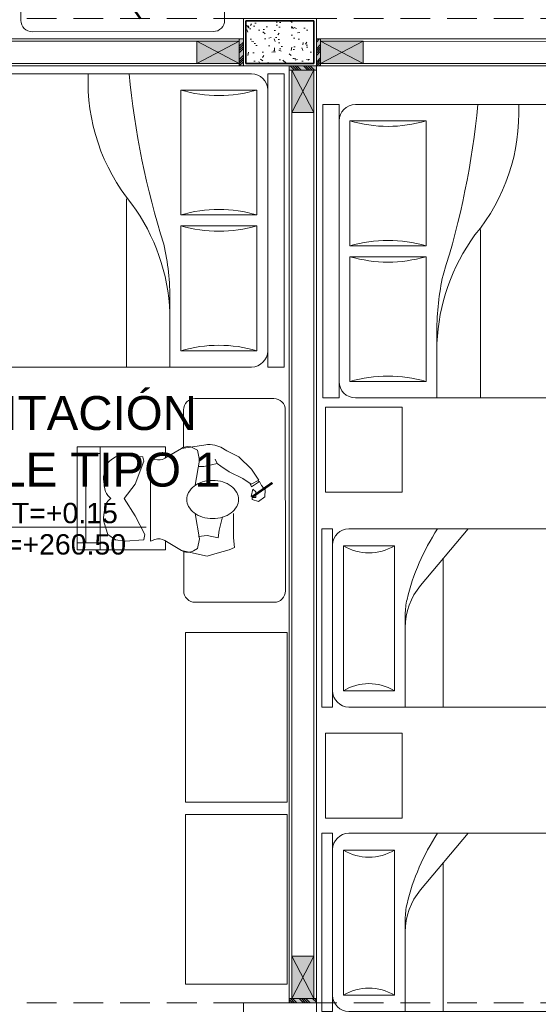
# Model space of a CAD drawing. Header units: millimetres. Extents: x -8931983 to 9630244, y 4 to 18563053.
# Tile 246 of 256: x 349147.77 to 349150.82, y 9281998.77 to 9282004.57. Entities that reach past the tile are written whole.
import ezdxf

# ---------------------------------------------------------------- set-up
doc = ezdxf.new("R2010")
doc.units = ezdxf.units.MM
doc.linetypes.add('CONTINUA', pattern=[0])
doc.linetypes.add('DASHED2', pattern=[0.375, 0.25, -0.125])
for name, color, linetype, lineweight in [('.', 7, 'Continuous', 0), ('0_PROYECCIONES 1', 1, 'DASHED2', 0), ('COLUMNAS', 3, 'Continuous', 35), ('COLUMNETAS TOP', 253, 'Continuous', 0), ('G-ANNO-DIMS', 7, 'Continuous', 5), ('JUNTAS DE DILATACIÓN', 160, 'CONTINUA', 9), ('Mobiliario', 43, 'Continuous', 5), ('MURO', 133, 'Continuous', 15), ('TARRAJEO', 32, 'Continuous', 0), ('TEXTO AMBIENTES', 7, 'Continuous', 30)]:
    doc.layers.add(name, color=color, linetype=linetype, lineweight=lineweight)
for name, color, linetype, lineweight, true_color in [('0_COLUMNA ACHURADO', 250, 'Continuous', 0, 0x363636), ('LMOBILIARIO', 252, 'Continuous', 5, 0x898989), ('P_MOBILIARIO', 251, 'Continuous', 5, 0x6b6b6b)]:
    doc.layers.add(name, color=color, linetype=linetype, lineweight=lineweight, true_color=true_color)
doc.styles.add('Arial_1', font='arial.ttf', dxfattribs={"height": 0.15})

# ---------------------------------------------------------------- blocks, each defined once
blk = doc.blocks.new('columnas 2do bloque')
at = {"layer": '0_COLUMNA ACHURADO'}
h = blk.add_hatch(dxfattribs=at)
h.set_pattern_fill('AR-CONC', color=256, scale=0.00088, angle=90.00000000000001)
h.set_pattern_definition([(140, (-11261.53227244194, -3121.607211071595), (0.0140263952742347, 0.1603225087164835), [0.016764, -0.184404]), (85.00000000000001, (-11261.53227244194, -3121.607211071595), (-0.1681300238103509, -0.0310142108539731), [0.0134112, -0.1475237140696]), (190.4514447, (-11261.53110357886, -3121.593850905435), (-0.1541036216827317, 0.1293082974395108), [0.014247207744, -0.156719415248]), (136.1842, (-11261.57697644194, -3121.607211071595), (0.0369972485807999, 0.2385495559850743), [0.025146, -0.2766059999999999]), (186.63555761, (-11261.57389336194, -3121.587331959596), (-0.2177349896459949, 0.2089156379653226), [0.0213708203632, -0.2350793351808]), (81.18415117, (-11261.57697644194, -3121.607211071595), (-0.2177349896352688, 0.2089156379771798), [0.0201167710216, -0.2212845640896]), (111, (-11261.56580044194, -3121.584859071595), (0.0899933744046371, 0.1334206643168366), [0.016764, -0.184404]), (56.00000000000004, (-11261.56580044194, -3121.584859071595), (-0.1620854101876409, 0.0543857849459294), [0.0134112, -0.1475232]), (161.451445, (-11261.55830099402, -3121.573740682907), (-0.0720920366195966, 0.1878064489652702), [0.014247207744, -0.1567191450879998]), (127.5, (-11261.53227244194, -3121.607211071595), (-0.0744084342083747, 0.0027179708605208), [0, -0.14573504, 0, -0.1497584, 0, -0.148082]), (97.49999999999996, (-11261.53227244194, -3121.607211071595), (-0.0881589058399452, 0.0588013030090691), [0, -0.08538464, 0, -0.14238224, 0, -0.0564388]), (57.50000000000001, (-11261.53227244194, -3121.657056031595), (0.0050412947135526, 0.1193197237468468), [0, -0.05588, 0, -0.1743456, 0, -0.2313432]), (47.5, (-11261.53227244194, -3121.679408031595), (-0.0223753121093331, 0.1303536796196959), [0, -0.072644, 0, -0.11578336, 0, -0.1642872])])
h.paths.add_polyline_path([(-7.414999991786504, -23.26500000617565), (-7.014999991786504, -23.26500000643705), (-7.014999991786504, -23.51500000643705), (-7.414999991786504, -23.51500000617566)])
at = {"layer": 'COLUMNAS', "color": 6, "elevation": 2.6072939e-09}
blk.add_lwpolyline([(-7.414999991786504, -23.26500000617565), (-7.014999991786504, -23.26500000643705), (-7.014999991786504, -23.51500000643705), (-7.414999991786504, -23.51500000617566)], close=True, dxfattribs=at)
at = {"layer": 'TARRAJEO'}
for points, elevation in [([(-7.429999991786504, -23.25000000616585), (-6.999999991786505, -23.25000000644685), (-6.999999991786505, -23.53000000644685), (-7.429999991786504, -23.53000000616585)], 2.6072939e-09), ([(-7.429999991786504, -29.05000001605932), (-6.999999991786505, -29.05000001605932), (-6.999999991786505, -29.33000001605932), (-7.429999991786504, -29.33000001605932)], 3.4547156e-09)]:
    blk.add_lwpolyline(points, close=True, dxfattribs=dict(at, elevation=elevation))
blk = doc.blocks.new('Cotas de elevación - M_Cota de elevación - Destino rellenado-517392-Nivel 1')
at = {"layer": 'G-ANNO-DIMS'}
for p, q in [((0, -0.0015), (0, 0.0015)), ((-0.0015, 0), (0.013, 0))]:
    blk.add_line(p, q, dxfattribs=at)
blk.add_circle((0, 0), 0.001, dxfattribs=at)
blk = doc.blocks.new('escritorio dormitorios')
at = {"layer": 'LMOBILIARIO', "linetype": 'ByBlock', "lineweight": 0}
for p, q in [((-0.6719566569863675, 0.4277131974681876, -11.93087791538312), (0.394994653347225, 0.4286747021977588, -80.12250241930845)), ((-0.7384933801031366, -0.1047885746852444, -80.12250241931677), (-0.7384933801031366, 0.3611764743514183, -80.12250241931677)), ((0.4615313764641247, 0.3621379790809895, -148.3141269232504), (0.4615313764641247, -0.1038270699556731, -148.3141269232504)), ((0.4010044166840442, -0.1700918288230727, -167.5125519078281), (0.1628920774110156, -0.1700918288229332, -167.5125519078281))]:
    blk.add_line(p, q, dxfattribs=at)
at = {"layer": 'LMOBILIARIO', "lineweight": 0}
for p, q in [((-0.323329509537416, 0.228572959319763), (-0.2575105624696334, 0.2716321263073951)), ((-0.2575105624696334, 0.2716321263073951), (-0.2335659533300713, 0.2273609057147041)), ((-0.253918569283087, 0.2632566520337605), (-0.2491332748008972, 0.2752198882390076)), ((-0.2491332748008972, 0.2752198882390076), (-0.2192040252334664, 0.2285548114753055)), ((-0.3951270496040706, 0.1532118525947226), (-0.323329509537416, 0.228572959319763)), ((-0.2670690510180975, 0.1783140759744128), (-0.3065507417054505, 0.0969653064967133)), ((-0.2335659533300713, 0.2273609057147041), (-0.2670690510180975, 0.1783140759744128)), ((-0.2192040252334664, 0.2285548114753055), (-0.2359585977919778, 0.2213792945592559)), ((-0.4298234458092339, 0.0838263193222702), (-0.3951270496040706, 0.1532118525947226)), ((-0.3065507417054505, 0.0969653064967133), (-0.3400538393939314, 0.0479184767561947)), ((-0.3556090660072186, 0.0263858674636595), (-0.3807409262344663, 0.0156225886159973)), ((-0.3400538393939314, 0.0479184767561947), (-0.3556090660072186, 0.0263858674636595)), ((-0.4454623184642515, -0.1834959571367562), (-0.4690877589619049, -0.0268372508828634)), ((-0.4466528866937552, -0.1120601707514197), (-0.4344691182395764, -0.0901404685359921)), ((-0.4344691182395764, -0.0901404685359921), (-0.3764582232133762, -0.0772556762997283)), ((-0.3764582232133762, -0.0772556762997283), (-0.2282081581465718, -0.1030252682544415)), ((0.0876289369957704, -0.0772556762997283), (-0.060621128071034, -0.1030252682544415)), ((0.1456398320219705, -0.0901404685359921), (0.0876289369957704, -0.0772556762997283)), ((0.1578236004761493, -0.1120601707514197), (0.1456398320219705, -0.0901404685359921)), ((-0.3869226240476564, -0.281012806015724), (-0.4454623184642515, -0.1834959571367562)), ((0.0980933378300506, -0.281012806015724), (0.1566330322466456, -0.1834959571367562)), ((-0.4538060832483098, -0.2769700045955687), (-0.4538060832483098, -0.7988042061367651)), ((-0.3893495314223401, -0.2769700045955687), (-0.4538060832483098, -0.2769700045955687)), ((0.1520854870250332, -0.2769700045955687), (0.100520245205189, -0.2769700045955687)), ((0.1520854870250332, -0.7988042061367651), (0.1520854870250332, -0.2769700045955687)), ((-0.3893495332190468, -0.3671635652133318), (-0.3804069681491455, -0.3403494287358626)), ((0.1005202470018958, -0.3671635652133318), (0.0915776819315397, -0.3403494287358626)), ((-0.393979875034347, -0.4106089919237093), (-0.3700125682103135, -0.4058179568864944)), ((0.1005202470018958, -0.3671635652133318), (-0.3893495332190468, -0.3671635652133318)), ((-0.3893495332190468, -0.3671635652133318), (0.1005202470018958, -0.3671635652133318)), ((-0.3700125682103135, -0.4058179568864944), (-0.2346538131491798, -0.4573571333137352)), ((-0.0477298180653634, -0.4573571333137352), (0.061846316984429, -0.3993755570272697)), ((0.061846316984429, -0.3993755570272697), (0.0919523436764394, -0.4053937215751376)), ((-0.396229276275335, -0.4131937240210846), (-0.4022408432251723, -0.5153387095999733)), ((-0.2346538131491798, -0.4573571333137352), (-0.1508602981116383, -0.521781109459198)), ((-0.1508602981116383, -0.521781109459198), (-0.0477298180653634, -0.4573571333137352)), ((0.0942017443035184, -0.4079784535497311), (0.1005202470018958, -0.5153387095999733)), ((-0.4022408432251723, -0.5153387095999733), (-0.3957951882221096, -0.573320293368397)), ((0.1005202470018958, -0.5153387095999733), (0.0940745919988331, -0.573320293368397)), ((-0.3957951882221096, -0.573320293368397), (-0.3775999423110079, -0.5987807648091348)), ((0.0940745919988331, -0.573320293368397), (0.061846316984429, -0.6184170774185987)), ((-0.3404979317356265, -0.6255116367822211), (-0.2944137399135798, -0.6396842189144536)), ((-0.2645745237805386, -0.6422877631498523), (-0.2054146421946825, -0.634896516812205)), ((-0.1585240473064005, -0.6086647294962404), (-0.1508602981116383, -0.5990898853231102)), ((-0.143196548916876, -0.6086647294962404), (-0.1508602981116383, -0.5990898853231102)), ((-0.0371460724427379, -0.6422877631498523), (-0.096305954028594, -0.634896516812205)), ((0.061846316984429, -0.6184170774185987), (-0.0073068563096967, -0.6396842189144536)), ((-0.4538060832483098, -0.6635138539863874), (0.1520854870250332, -0.6635138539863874)), ((-0.4143083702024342, -0.6635138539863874), (-0.4143083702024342, -0.7988042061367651)), ((0.1105779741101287, -0.6635138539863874), (0.1105779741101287, -0.7988042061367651)), ((-0.4143083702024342, -0.7472650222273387), (0.1105779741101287, -0.7472650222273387)), ((-0.4538060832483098, -0.7988042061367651), (0.1520854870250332, -0.7988042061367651))]:
    blk.add_line(p, q, dxfattribs=at)
at = {"layer": 'LMOBILIARIO', "lineweight": 0, "const_width": 0.0140192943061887}
blk.add_lwpolyline([(-0.1571195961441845, 0.2297280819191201), (-0.2425651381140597, 0.3520430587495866)], dxfattribs=at)
at = {"layer": 'LMOBILIARIO', "lineweight": 0}
for points in [[(-0.2491332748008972, 0.2752198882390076), (-0.2266272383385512, 0.2869100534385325), (-0.2005696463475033, 0.310062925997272), (-0.1600287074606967, 0.3064375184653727), (-0.1325128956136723, 0.2702492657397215), (-0.1433653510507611, 0.232620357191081), (-0.1556723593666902, 0.2333461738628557), (-0.1556760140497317, 0.2543325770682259), (-0.1889771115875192, 0.2550620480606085), (-0.2049003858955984, 0.2362494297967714), (-0.1621867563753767, 0.2275579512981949)], [(0.1566330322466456, -0.1834959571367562), (0.1907594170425, -0.032158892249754), (0.1714224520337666, 0.0258226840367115), (0.1520854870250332, 0.096689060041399), (0.1391941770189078, 0.1289010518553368), (0.0811832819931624, 0.1224586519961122), (0.0231723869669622, 0.1224586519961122), (-0.060621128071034, 0.1224586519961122)], [(-0.4298234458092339, 0.0838263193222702), (-0.4532489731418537, 0.0486647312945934), (-0.4638081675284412, 0.0134852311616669), (-0.4690877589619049, -0.0146583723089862), (-0.4690877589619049, -0.0304891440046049)], [(-0.0412841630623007, 0.0580346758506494), (0.0360636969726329, 0.0387074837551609), (0.0811832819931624, 0.0322650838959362), (0.068291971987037, -0.032158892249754), (0.0747376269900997, -0.0836980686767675)], [(-0.3556090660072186, 0.0263858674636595), (-0.3476571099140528, -0.0076224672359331), (-0.3388577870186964, -0.0515968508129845), (-0.3388577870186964, -0.0832584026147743)]]:
    blk.add_lwpolyline(points, dxfattribs=at)
blk.add_lwpolyline([(-0.2563615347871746, 0, 0.0740504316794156), (-0.2473756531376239, -0.060341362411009, 0.0848007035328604), (-0.2234530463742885, -0.10804206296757, 0.1063356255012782), (-0.1850926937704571, -0.1420183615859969, 0.1289554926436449), (-0.1440049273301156, -0.1527945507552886, 0.1289554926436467), (-0.1029171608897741, -0.1420183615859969, 0.1063356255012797), (-0.0645568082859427, -0.10804206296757, 0.0848007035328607), (-0.0406342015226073, -0.060341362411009, 0.0740504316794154), (-0.0316483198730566, 0, 0.0740504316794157), (-0.0406342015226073, 0.0603413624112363, 0.0848007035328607), (-0.0645568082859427, 0.10804206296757, 0.1063356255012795), (-0.1029171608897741, 0.1420183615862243, 0.1289554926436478), (-0.1440049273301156, 0.152794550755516, 0.1289554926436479), (-0.1850926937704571, 0.1420183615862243, 0.106335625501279), (-0.2234530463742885, 0.10804206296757, 0.0848007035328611), (-0.2473756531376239, 0.0603413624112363, 0.0740504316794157)], format="xyb", close=True, dxfattribs=at)
at = {"layer": 'LMOBILIARIO', "linetype": 'ByBlock', "lineweight": 0, "elevation": -80.12250241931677}
blk.add_lwpolyline([(-0.4512819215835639, -0.171325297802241), (-0.6719566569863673, -0.171325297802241, -0.4142135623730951), (-0.7384933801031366, -0.1047885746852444)], format="xyb", dxfattribs=at)
at = {"layer": 'LMOBILIARIO', "linetype": 'ByBlock', "lineweight": 0}
for centre, start, end in [((-0.6719566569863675, 0.3611764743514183, -11.93087791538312), 90, 180.0000000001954), ((0.3949946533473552, 0.3621379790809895, -80.12250241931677), 359.9999999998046, 90), ((0.3949946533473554, -0.1038270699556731, -148.3141269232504), 270, 0)]:
    blk.add_arc(centre, 0.0665367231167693, start, end, dxfattribs=at)
at = {"layer": 'LMOBILIARIO', "lineweight": 0}
for centre, radius, start, end in [((-0.384246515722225, -0.1467479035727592), 0.0713988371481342, 150.9331010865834, 210.9765361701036), ((0.0954172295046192, -0.1467479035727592), 0.0713988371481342, 329.0234638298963, 29.06689891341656), ((-0.4481384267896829, -0.317760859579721), 0.0713988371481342, 341.556360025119, 30.97653617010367), ((0.159309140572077, -0.317760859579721), 0.0713988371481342, 149.0234638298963, 198.4436399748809), ((0.0914027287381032, -0.4081431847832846), 0.0028038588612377, 3.3681590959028, 78.695632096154), ((0.0914027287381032, -0.4081431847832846), 0.0028038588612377, 3.3681590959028, 78.695632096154), ((-0.3934302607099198, -0.4133584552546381), 0.0028038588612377, 101.3043551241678, 176.6318409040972), ((-0.3195102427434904, -0.557267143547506), 0.0713988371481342, 215.5513769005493, 252.9054138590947), ((-0.2142661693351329, -0.5640484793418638), 0.0713988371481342, 277.1214509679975, 321.3260597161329), ((-0.0874544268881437, -0.5640484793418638), 0.0713988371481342, 218.6739402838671, 262.8785490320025), ((-0.2734260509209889, -0.571439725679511), 0.0713988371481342, 252.9054138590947, 277.1214509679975), ((-0.0282945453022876, -0.571439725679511), 0.0713988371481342, 262.8785490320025, 287.0945861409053)]:
    blk.add_arc(centre, radius, start, end, dxfattribs=at)
blk = doc.blocks.new('cama doble')
at = {"layer": 'LMOBILIARIO', "linetype": 'ByBlock', "lineweight": 0}
for p, q in [((-0.8640000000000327, 2.40000000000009), (-0.8640000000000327, 2.496000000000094)), ((-0.8640000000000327, 2.496000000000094), (0.8640000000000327, 2.496000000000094)), ((0.8640000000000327, 2.40000000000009), (0.8640000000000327, 2.496000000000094)), ((-0.8640000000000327, 2.40000000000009), (0.8640000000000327, 2.40000000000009)), ((-0.0320000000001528, 2.336000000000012), (-0.7680000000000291, 2.336000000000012)), ((-0.7680000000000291, 2.336000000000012), (-0.7680000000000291, 1.888000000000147)), ((-0.0320000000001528, 1.888000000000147), (-0.0320000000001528, 2.336000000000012)), ((0.0320000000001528, 2.336000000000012), (0.0320000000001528, 1.888000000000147)), ((0.7680000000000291, 2.336000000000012), (0.0320000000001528, 2.336000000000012)), ((0.7680000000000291, 1.888000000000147), (0.7680000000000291, 2.336000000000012)), ((-0.8640000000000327, 0.0960000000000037), (-0.8640000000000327, 2.304000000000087)), ((0.8640000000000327, 2.304000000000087), (0.8640000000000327, 0.0960000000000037)), ((-0.7680000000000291, 1.888000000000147), (-0.0320000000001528, 1.888000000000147)), ((0.0320000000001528, 1.888000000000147), (0.7680000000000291, 1.888000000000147)), ((0.4722603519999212, 1.824000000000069), (0.8640000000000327, 1.824000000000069)), ((-0.1280000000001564, 1.567999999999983), (0.8640000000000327, 1.567999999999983)), ((0.7680000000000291, 0), (-0.7680000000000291, 0))]:
    blk.add_line(p, q, dxfattribs=at)
for centre, radius, start, end in [((-0.7680000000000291, 2.304000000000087), 0.096, 90, 180), ((0.7680000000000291, 2.304000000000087), 0.096, 0, 90), ((-1.536000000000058, 2.11200000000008), 0.8, 343.7397950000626, 16.26020499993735), ((0.7359999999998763, 2.11200000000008), 0.8, 163.7397950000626, 196.2602049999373), ((-0.7359999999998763, 2.11200000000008), 0.8, 343.7397950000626, 16.26020499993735), ((1.536000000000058, 2.11200000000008), 0.8, 163.7397950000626, 196.2602049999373), ((0.5961290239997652, 0.6487742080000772), 1.176381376, 92.5397820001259, 126.040310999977), ((0.4717605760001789, 0.2878627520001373), 1.536137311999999, 89.98135900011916, 102.4667440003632), ((-1.31040127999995, 6.342137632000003), 4.779777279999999, 275.3571560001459, 287.6665470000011), ((-0.8160000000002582, 2.472000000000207), 1.130833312, 267.5672599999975, 309.5460809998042), ((-0.7680000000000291, 0.0960000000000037), 0.096, 180, 270), ((0.7680000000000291, 0.0960000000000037), 0.096, 270, 0)]:
    blk.add_arc(centre, radius, start, end, dxfattribs=at)
blk = doc.blocks.new('CAMA DE PLAZA Y MEDIA')
at = {"layer": 'LMOBILIARIO', "linetype": 'ByBlock', "lineweight": 0}
for p, q in [((-2.463999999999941, -0.4739999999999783), (-2.463999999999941, 0.5760000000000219)), ((-2.40000000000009, 0.5760000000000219), (-2.463999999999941, 0.5760000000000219)), ((-2.40000000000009, -0.4739999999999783), (-2.40000000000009, 0.5760000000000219)), ((-2.304000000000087, 0.5760000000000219), (-0.5960000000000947, 0.5760000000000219)), ((-1.971999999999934, 0.5760000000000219), (-1.971999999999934, 0.0311116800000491)), ((-1.747999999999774, 0.5760000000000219), (-1.747999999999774, -0.2980000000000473)), ((-2.035999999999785, 0.4800000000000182), (-2.335999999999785, 0.4800000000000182)), ((-2.335999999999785, -0.3739999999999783), (-2.335999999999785, 0.4800000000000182)), ((-2.035999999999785, -0.3739999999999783), (-2.035999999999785, 0.4800000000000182)), ((-0.5000000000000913, 0.4800000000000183), (-0.500000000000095, -0.3779999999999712)), ((-1.600487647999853, -0.4739999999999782), (-1.881704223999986, -0.1401147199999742)), ((-2.335999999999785, -0.3739999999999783), (-2.035999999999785, -0.3739999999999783)), ((-2.40000000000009, -0.4739999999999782), (-2.463999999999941, -0.4739999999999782)), ((-0.596000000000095, -0.4739999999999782), (-2.304000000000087, -0.4739999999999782))]:
    blk.add_line(p, q, dxfattribs=at)
for centre, radius, start, end in [((-2.304000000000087, 0.4800000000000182), 0.096, 90, 180), ((-0.596000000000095, 0.4800000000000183), 0.096, 0, 90), ((-2.18600000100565, 0.7300000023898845), 0.2915475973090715, 239.0362431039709, 300.963756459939), ((-1.58799999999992, 0.1072591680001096), 0.384, 180, 220.1059299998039), ((-1.58799999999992, 0.0311116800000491), 0.384, 180, 193.3927959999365), ((-0.6947586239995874, 0.2437930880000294), 1.30221216, 193.3927959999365, 213.4501019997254), ((-2.186000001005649, -0.6240000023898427), 0.2915475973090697, 59.03624354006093, 120.9637568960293), ((-2.304000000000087, -0.3779999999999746), 0.096, 180, 270), ((-0.596000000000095, -0.3779999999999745), 0.096, 270, 0)]:
    blk.add_arc(centre, radius, start, end, dxfattribs=at)
blk = doc.blocks.new('BLOQUE EDF 07 PG')
at = {"layer": '.', "true_color": 0xadddf7, "transparency": 33554572}
h = blk.add_hatch(color=141, dxfattribs=at)
h.dxf.hatch_style = 1
h.paths.add_polyline_path([(-7.429999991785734, -23.37000000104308), (-7.454999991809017, -23.37000000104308), (-7.454999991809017, -23.53000000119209), (-7.429999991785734, -23.53000000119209)])
h = blk.add_hatch(color=141, dxfattribs=at)
h.dxf.hatch_style = 1
h.paths.add_polyline_path([(-6.999999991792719, -23.37000000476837), (-6.974999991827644, -23.37000000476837), (-6.974999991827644, -23.53000000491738), (-6.999999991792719, -23.53000000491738)])
h = blk.add_hatch(color=141, dxfattribs=at)
h.dxf.hatch_style = 1
h.paths.add_polyline_path([(-7.159999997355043, -23.53000000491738), (-7.159999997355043, -23.55500000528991), (-6.999999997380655, -23.55500000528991), (-6.999999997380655, -23.53000000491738)])
h = blk.add_hatch(color=141, dxfattribs=at)
h.dxf.hatch_style = 1
h.paths.add_polyline_path([(-7.160030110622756, -29.04996173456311), (-7.160030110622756, -29.02496173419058), (-7.000030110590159, -29.02496173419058), (-7.000030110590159, -29.04996173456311)])
at = {"layer": 'COLUMNETAS TOP', "true_color": 0xc0c0c0}
for points in [[(-7.454999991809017, -23.38499999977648), (-7.704999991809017, -23.38499999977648), (-7.704999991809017, -23.51500000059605), (-7.454999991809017, -23.51500000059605)], [(-6.974999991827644, -23.38500000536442), (-6.724999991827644, -23.38500000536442), (-6.724999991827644, -23.51500000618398), (-6.974999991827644, -23.51500000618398)], [(-7.144999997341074, -23.55500000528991), (-7.144999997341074, -23.80500000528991), (-7.014999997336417, -23.80500000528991), (-7.014999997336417, -23.55500000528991)], [(-7.145030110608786, -29.02496173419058), (-7.145030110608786, -28.77496173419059), (-7.015030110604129, -28.77496173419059), (-7.015030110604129, -29.02496173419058)]]:
    blk.add_hatch(color=9, dxfattribs=at).paths.add_polyline_path(points)
at = {"layer": 'JUNTAS DE DILATACIÓN'}
h = blk.add_hatch(dxfattribs=at)
h.set_pattern_fill('ANSI34', color=256, scale=0.0029, angle=0.0939636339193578)
h.set_pattern_definition([(45.09396363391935, (-5594.375869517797, -1556.511894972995), (-0.0391281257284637, 0.0389999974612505), []), (45.09396363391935, (-5594.362848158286, -1556.511873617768), (-0.0391281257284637, 0.0389999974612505), []), (45.09396363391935, (-5594.349826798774, -1556.511852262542), (-0.0391281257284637, 0.0389999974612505), []), (45.09396363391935, (-5594.336805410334, -1556.511830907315), (-0.0391281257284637, 0.0389999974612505), [])])
h.paths.add_polyline_path([(-7.429999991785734, -23.37000000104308), (-7.454999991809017, -23.37000000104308), (-7.454999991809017, -23.53000000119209), (-7.429999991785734, -23.53000000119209)])
h = blk.add_hatch(dxfattribs=at)
h.set_pattern_fill('ANSI34', color=256, scale=0.0029, angle=0.0939636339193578)
h.set_pattern_definition([(45.09396363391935, (-5606.775869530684, -1556.51189497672), (-0.0391281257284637, 0.0389999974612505), []), (45.09396363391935, (-5606.762848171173, -1556.511873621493), (-0.0391281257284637, 0.0389999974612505), []), (45.09396363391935, (-5606.749826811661, -1556.511852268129), (-0.0391281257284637, 0.0389999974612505), []), (45.09396363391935, (-5606.736805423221, -1556.511830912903), (-0.0391281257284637, 0.0389999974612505), [])])
h.paths.add_polyline_path([(-6.999999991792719, -23.37000000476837), (-6.974999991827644, -23.37000000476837), (-6.974999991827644, -23.53000000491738), (-6.999999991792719, -23.53000000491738)])
h = blk.add_hatch(dxfattribs=at)
h.set_pattern_fill('ANSI34', color=256, scale=0.0029, angle=90.09396363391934)
h.set_pattern_definition([(135.0939636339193, (1525.981894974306, -5610.475869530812), (-0.0389999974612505, -0.0391281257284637), []), (135.0939636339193, (1525.981873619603, -5610.462848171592), (-0.0389999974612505, -0.0391281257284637), []), (135.0939636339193, (1525.9818522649, -5610.449826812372), (-0.0389999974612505, -0.0391281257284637), []), (135.0939636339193, (1525.981830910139, -5610.436805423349), (-0.0389999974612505, -0.0391281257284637), [])])
h.paths.add_polyline_path([(-7.159999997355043, -23.53000000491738), (-7.159999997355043, -23.55500000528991), (-6.999999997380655, -23.55500000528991), (-6.999999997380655, -23.53000000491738)])
h = blk.add_hatch(dxfattribs=at)
h.set_pattern_fill('ANSI34', color=256, scale=0.0029, angle=90.09396363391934)
h.set_pattern_definition([(135.0939636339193, (1525.981864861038, -5615.995831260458), (-0.0389999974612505, -0.0391281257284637), []), (135.0939636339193, (1525.981843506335, -5615.982809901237), (-0.0389999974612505, -0.0391281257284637), []), (135.0939636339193, (1525.981822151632, -5615.969788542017), (-0.0389999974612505, -0.0391281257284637), []), (135.0939636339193, (1525.981800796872, -5615.956767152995), (-0.0389999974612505, -0.0391281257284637), [])])
h.paths.add_polyline_path([(-7.160030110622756, -29.04996173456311), (-7.160030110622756, -29.02496173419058), (-7.000030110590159, -29.02496173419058), (-7.000030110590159, -29.04996173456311)])
at = {"layer": '0_PROYECCIONES 1', "ltscale": 0.7}
for points, elevation in [([(-0.2800301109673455, -23.53000000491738), (-0.2800301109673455, -23.25000000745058), (-10.55003010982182, -23.25000000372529), (-10.55003010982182, -23.53000000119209)], 4.2375632e-09), ([(-0.2800301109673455, -29.33000001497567), (-0.2800301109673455, -29.05000001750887), (-10.55003010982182, -29.05000001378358), (-10.55003010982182, -29.33000001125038)], 5.0849849e-09)]:
    blk.add_lwpolyline(points, close=True, dxfattribs=dict(at, elevation=elevation))
at = {"layer": 'COLUMNETAS TOP'}
for p, q in [((-7.704999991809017, -23.38499999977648, 4.2375632e-09), (-7.45499999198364, -23.51500000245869, 4.2375632e-09)), ((-7.454999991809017, -23.38500000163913, 4.2375632e-09), (-7.70499999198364, -23.51500000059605, 4.2375632e-09)), ((-6.724999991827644, -23.38500000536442, 4.2375632e-09), (-6.974999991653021, -23.51500000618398, 4.2375632e-09)), ((-6.974999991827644, -23.38500000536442, 4.2375632e-09), (-6.724999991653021, -23.51500000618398, 4.2375632e-09)), ((-7.144999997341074, -23.80500000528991, -20.54863759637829), (-7.014999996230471, -23.55500000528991, -20.54863759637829)), ((-7.144999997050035, -23.55500000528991, -20.54863759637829), (-7.01499999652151, -23.80500000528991, -20.54863759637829)), ((-7.145030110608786, -28.77496173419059, -705.4831780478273), (-7.015030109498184, -29.02496173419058, -705.4831780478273)), ((-7.145030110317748, -29.02496173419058, -705.4831780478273), (-7.015030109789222, -28.77496173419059, -705.4831780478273))]:
    blk.add_line(p, q, dxfattribs=at)
for points, elevation in [([(-7.454999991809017, -23.38499999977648), (-7.704999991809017, -23.38499999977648), (-7.704999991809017, -23.51500000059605), (-7.454999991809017, -23.51500000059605)], 4.2375632e-09), ([(-6.974999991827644, -23.38500000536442), (-6.724999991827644, -23.38500000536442), (-6.724999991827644, -23.51500000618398), (-6.974999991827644, -23.51500000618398)], 4.2375632e-09), ([(-7.144999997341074, -23.55500000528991), (-7.144999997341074, -23.80500000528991), (-7.014999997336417, -23.80500000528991), (-7.014999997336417, -23.55500000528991)], -20.54863759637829), ([(-7.145030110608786, -29.02496173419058), (-7.145030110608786, -28.77496173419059), (-7.015030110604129, -28.77496173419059), (-7.015030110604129, -29.02496173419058)], -705.4831780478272)]:
    blk.add_lwpolyline(points, close=True, dxfattribs=dict(at, elevation=elevation))
at = {"layer": 'JUNTAS DE DILATACIÓN'}
for points, elevation in [([(-7.429999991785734, -23.37000000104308), (-7.454999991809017, -23.37000000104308), (-7.454999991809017, -23.53000000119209), (-7.429999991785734, -23.53000000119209)], 4.2375632e-09), ([(-6.999999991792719, -23.37000000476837), (-6.974999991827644, -23.37000000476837), (-6.974999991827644, -23.53000000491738), (-6.999999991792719, -23.53000000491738)], 4.2375632e-09), ([(-7.159999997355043, -23.53000000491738), (-7.159999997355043, -23.55500000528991), (-6.999999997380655, -23.55500000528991), (-6.999999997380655, -23.53000000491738)], -20.54863759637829), ([(-7.160030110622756, -29.04996173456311), (-7.160030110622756, -29.02496173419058), (-7.000030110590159, -29.02496173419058), (-7.000030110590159, -29.04996173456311)], -705.4831780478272)]:
    blk.add_lwpolyline(points, close=True, dxfattribs=dict(at, elevation=elevation))
at = {"layer": 'LMOBILIARIO', "lineweight": 0, "elevation": -1410.932808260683}
for points in [[(-6.494973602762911, -26.04253785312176), (-6.945973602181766, -26.04253785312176), (-6.945973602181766, -25.54153785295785), (-6.494973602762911, -25.54153785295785)], [(-6.494973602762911, -27.96270397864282), (-6.945973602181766, -27.96270397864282), (-6.945973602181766, -27.46170397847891), (-6.494973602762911, -27.46170397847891)]]:
    blk.add_lwpolyline(points, close=True, dxfattribs=at)
at = {"layer": 'LMOBILIARIO', "elevation": 7.4971922e-09}
for points in [[(-7.170961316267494, -27.86852842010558), (-7.170961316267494, -26.86852842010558), (-7.770961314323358, -26.86852842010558), (-7.770961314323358, -27.86852842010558)], [(-7.170961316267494, -28.94091024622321), (-7.170961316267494, -27.94091024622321), (-7.770961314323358, -27.94091024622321), (-7.770961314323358, -28.94091024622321)]]:
    blk.add_lwpolyline(points, close=True, dxfattribs=at)
at = {"layer": 'MURO'}
for p, q in [((-10.27499999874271, -23.38503011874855, -20.54863759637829), (-7.704999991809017, -23.38499999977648, 4.2375632e-09)), ((-6.724999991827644, -23.38503012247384, 4.2375632e-09), (-4.104999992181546, -23.38500000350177, 4.2375632e-09)), ((-10.27499999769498, -23.51500000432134, -20.54863759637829), (-7.705077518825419, -23.51504031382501, -20.54863759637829)), ((-6.724999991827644, -23.51500000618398, 4.2375632e-09), (-4.105074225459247, -23.51503860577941, -21.79591309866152)), ((-7.144999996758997, -23.80500000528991, -20.54863759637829), (-7.144999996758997, -28.77496173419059, -20.54863759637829)), ((-7.014999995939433, -23.80500000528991, -20.54863759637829), (-7.015034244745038, -28.77496173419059, -20.54863759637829))]:
    blk.add_line(p, q, dxfattribs=at)
at = {"layer": 'TARRAJEO'}
for p, q in [((-10.5499999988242, -23.37000000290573, -20.54863759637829), (-7.454999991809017, -23.36999999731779, 4.2375632e-09)), ((-6.974999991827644, -23.37000000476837, 4.2375632e-09), (-3.854999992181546, -23.36999999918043, 4.2375632e-09)), ((-10.5499999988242, -23.53000000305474, -20.54863759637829), (-7.454999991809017, -23.52999999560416, 4.2375632e-09)), ((-7.159999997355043, -29.05000001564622, -20.54863759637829), (-7.159999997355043, -23.53000000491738, -20.54863759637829)), ((-6.999999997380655, -29.05000001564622, -20.54863759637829), (-6.999999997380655, -23.53000000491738, -20.54863759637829)), ((-6.974999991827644, -23.52999999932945, 4.2375632e-09), (-3.854999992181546, -23.52999999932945, 4.2375632e-09))]:
    blk.add_line(p, q, dxfattribs=at)
at = {"layer": 'LMOBILIARIO'}
for name, p, rotation in [('cama doble', (-9.68625966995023, -24.44012519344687, 8.3446139e-09), 270), ('escritorio dormitorios', (-7.610777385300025, -26.22881499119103, 8.3446139e-09), 269.9999999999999)]:
    blk.add_blockref(name, p, dxfattribs=dict(at, rotation=rotation))
at = {"layer": 'Mobiliario', "xscale": -1, "rotation": 90}
blk.add_blockref('cama doble', (-4.465836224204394, -24.6220252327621, -1410.932808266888), dxfattribs=at)
at = {"layer": 'MURO'}
blk.add_blockref('columnas 2do bloque', (0, 0, 1.6302693e-09), dxfattribs=at)
at = {"layer": 'P_MOBILIARIO', "lineweight": 0, "rotation": 180}
blk.add_blockref('escritorio dormitorios', (-8.278711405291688, -22.89966881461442, 25.47805256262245), dxfattribs=at)
at = {"layer": 'P_MOBILIARIO', "lineweight": 0, "xscale": -1, "rotation": 180}
for p in [(-4.50432152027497, -26.73152697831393, -705.466404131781), (-4.50432152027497, -28.52556337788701, -705.4664041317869)]:
    blk.add_blockref('CAMA DE PLAZA Y MEDIA', p, dxfattribs=at)
at = {"layer": 'TEXTO AMBIENTES', "xscale": 99.99999999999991, "yscale": 99.99999999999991, "zscale": 99.99999999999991}
blk.add_blockref('Cotas de elevación - M_Cota de elevación - Destino rellenado-517392-Nivel 1', (-9.302481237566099, -26.24797128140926, -20.54863759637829), dxfattribs=at)
at = {"layer": 'TEXTO AMBIENTES', "insert": (-9.732504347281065, -25.47531225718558, -20.54863759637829), "char_height": 0.2, "width": 2.349898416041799, "attachment_point": 1, "style": 'Arial_1'}
blk.add_mtext('\\pxqc;HABITACIÓN SIMPLE TIPO 1', dxfattribs=at)
at = {"layer": 'TEXTO AMBIENTES', "char_height": 0.12, "width": 0.9021418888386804, "attachment_point": 1, "line_spacing_factor": 0.9417779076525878, "style": 'Arial_1'}
for s, insert in [('NPT=+0.15', (-9.026761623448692, -26.10457501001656, -20.54863759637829)), ('NT=+260.50', (-9.052583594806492, -26.28919622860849, -20.54863759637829))]:
    blk.add_mtext(s, dxfattribs=dict(at, insert=insert))

msp = doc.modelspace()

# ---------------------------------------------------------------- block references
at = {"lineweight": 5}
msp.add_blockref('BLOQUE EDF 07 PG', (349156.5146963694, 9282027.82441095, -3.2605385e-09), dxfattribs=at)

doc.saveas('drawing.dxf')
